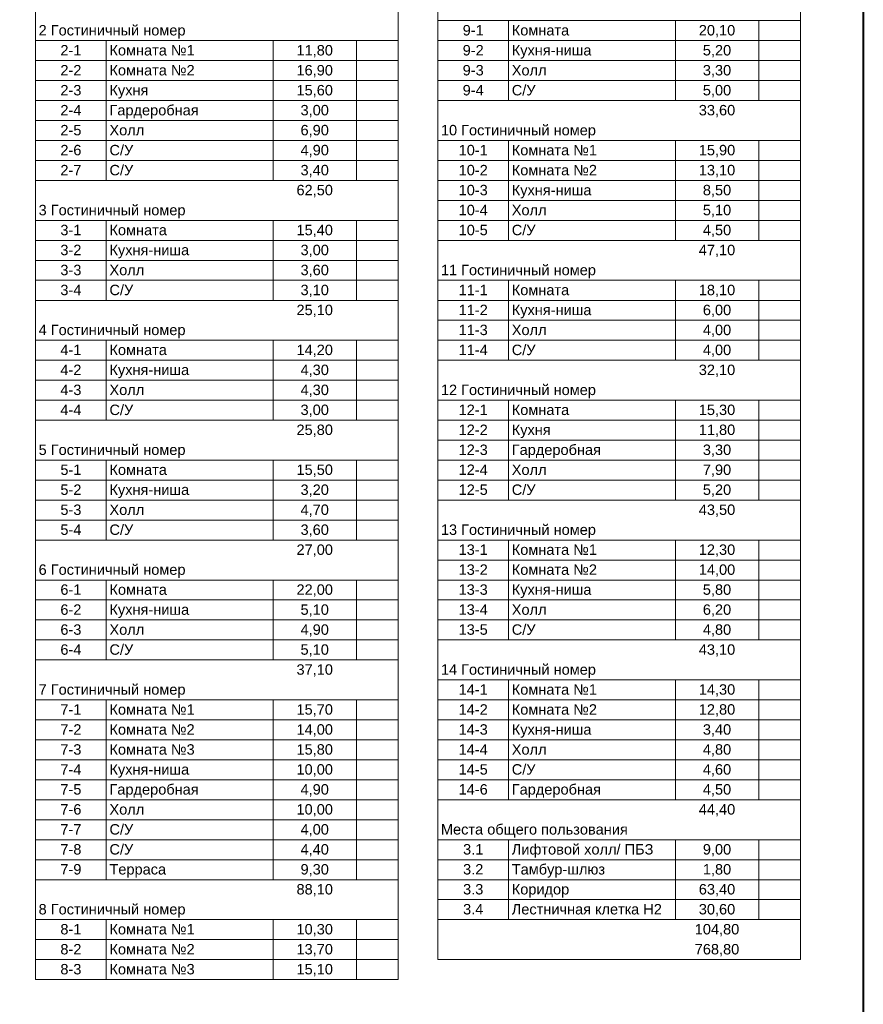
# Model space of a CAD drawing. Header units: millimetres. Extents: x -816133 to 919604, y 87941 to 147341.
# Tile 46 of 201: x -79976 to -59733, y 109074 to 132692. Entities that reach past the tile are written whole.
import ezdxf

# ---------------------------------------------------------------- set-up
doc = ezdxf.new("R2010")
doc.units = ezdxf.units.MM
doc.layers.add('A-010-M_LINE-T', color=7, linetype='Continuous', lineweight=18)
doc.layers.add('Z-000-P_SCHED', color=7, linetype='Continuous', lineweight=20)
doc.layers.add('формат', color=250, linetype='Continuous')
doc.styles.add('Arial', font='arial.ttf', dxfattribs={"width": 0.9, "height": 700})
doc.styles.add('Arial_5', font='arial.ttf', dxfattribs={"height": 2.5})

# ---------------------------------------------------------------- blocks, each defined once
blk = doc.blocks.new('*U1162')
at = {"lineweight": 40}
blk.add_lwpolyline([(-821, 5), (-5, 5), (-5, 589), (-821, 589)], close=True, dxfattribs=at)
at = {"style": 'Arial', "width": 0.9, "flags": 8}
blk.add_attdef('FORMAT', (-36.87, 1.26), '', height=2.8, dxfattribs=at)

msp = doc.modelspace()

# ---------------------------------------------------------------- linework, layer by layer
at = {"layer": 'A-010-M_LINE-T'}
for p, q in [((-79597, 138269), (-79597, 109668)), ((-70897, 138269), (-70897, 109668)), ((-69944, 138269), (-69944, 110148)), ((-61244, 138269), (-61244, 110148)), ((-68244, 132669), (-69944, 132669)), ((-64244, 132669), (-68244, 132669)), ((-68244, 132669), (-68244, 132190)), ((-62244, 132669), (-64244, 132669)), ((-64244, 132669), (-64244, 132190)), ((-61244, 132669), (-62244, 132669)), ((-62244, 132669), (-62244, 132190)), ((-77897, 132190), (-79597, 132190)), ((-73897, 132190), (-77897, 132190)), ((-77897, 132190), (-77897, 131711)), ((-71897, 132190), (-73897, 132190)), ((-73897, 132190), (-73897, 131711)), ((-70897, 132190), (-71897, 132190)), ((-71897, 132190), (-71897, 131711)), ((-68244, 132190), (-69944, 132190)), ((-64244, 132190), (-68244, 132190)), ((-68244, 132190), (-68244, 131711)), ((-62244, 132190), (-64244, 132190)), ((-64244, 132190), (-64244, 131711)), ((-61244, 132190), (-62244, 132190)), ((-62244, 132190), (-62244, 131711)), ((-77897, 131711), (-79597, 131711)), ((-73897, 131711), (-77897, 131711)), ((-77897, 131711), (-77897, 131231)), ((-71897, 131711), (-73897, 131711)), ((-73897, 131711), (-73897, 131231)), ((-70897, 131711), (-71897, 131711)), ((-71897, 131711), (-71897, 131231)), ((-68244, 131711), (-69944, 131711)), ((-64244, 131711), (-68244, 131711)), ((-68244, 131711), (-68244, 131231)), ((-62244, 131711), (-64244, 131711)), ((-64244, 131711), (-64244, 131231)), ((-61244, 131711), (-62244, 131711)), ((-62244, 131711), (-62244, 131231)), ((-77897, 131231), (-79597, 131231)), ((-73897, 131231), (-77897, 131231)), ((-77897, 131231), (-77897, 130752)), ((-71897, 131231), (-73897, 131231)), ((-73897, 131231), (-73897, 130752)), ((-70897, 131231), (-71897, 131231)), ((-71897, 131231), (-71897, 130752)), ((-68244, 131231), (-69944, 131231)), ((-64244, 131231), (-68244, 131231)), ((-68244, 131231), (-68244, 130752)), ((-62244, 131231), (-64244, 131231)), ((-64244, 131231), (-64244, 130752)), ((-61244, 131231), (-62244, 131231)), ((-62244, 131231), (-62244, 130752)), ((-77897, 130752), (-79597, 130752)), ((-73897, 130752), (-77897, 130752)), ((-77897, 130752), (-77897, 130273)), ((-71897, 130752), (-73897, 130752)), ((-73897, 130752), (-73897, 130273)), ((-70897, 130752), (-71897, 130752)), ((-71897, 130752), (-71897, 130273)), ((-68244, 130752), (-69944, 130752)), ((-64244, 130752), (-68244, 130752)), ((-62244, 130752), (-64244, 130752)), ((-61244, 130752), (-62244, 130752)), ((-77897, 130273), (-79597, 130273)), ((-73897, 130273), (-77897, 130273)), ((-77897, 130273), (-77897, 129794)), ((-71897, 130273), (-73897, 130273)), ((-73897, 130273), (-73897, 129794)), ((-70897, 130273), (-71897, 130273)), ((-71897, 130273), (-71897, 129794)), ((-77897, 129794), (-79597, 129794)), ((-73897, 129794), (-77897, 129794)), ((-77897, 129794), (-77897, 129315)), ((-71897, 129794), (-73897, 129794)), ((-73897, 129794), (-73897, 129315)), ((-70897, 129794), (-71897, 129794)), ((-71897, 129794), (-71897, 129315)), ((-68244, 129794), (-69944, 129794)), ((-64244, 129794), (-68244, 129794)), ((-68244, 129794), (-68244, 129315)), ((-62244, 129794), (-64244, 129794)), ((-64244, 129794), (-64244, 129315)), ((-61244, 129794), (-62244, 129794)), ((-62244, 129794), (-62244, 129315)), ((-77897, 129315), (-79597, 129315)), ((-73897, 129315), (-77897, 129315)), ((-77897, 129315), (-77897, 128836)), ((-71897, 129315), (-73897, 129315)), ((-73897, 129315), (-73897, 128836)), ((-70897, 129315), (-71897, 129315)), ((-71897, 129315), (-71897, 128836)), ((-68244, 129315), (-69944, 129315)), ((-64244, 129315), (-68244, 129315)), ((-68244, 129315), (-68244, 128836)), ((-62244, 129315), (-64244, 129315)), ((-64244, 129315), (-64244, 128836)), ((-61244, 129315), (-62244, 129315)), ((-62244, 129315), (-62244, 128836)), ((-77897, 128836), (-79597, 128836)), ((-73897, 128836), (-77897, 128836)), ((-71897, 128836), (-73897, 128836)), ((-70897, 128836), (-71897, 128836)), ((-68244, 128836), (-69944, 128836)), ((-64244, 128836), (-68244, 128836)), ((-68244, 128836), (-68244, 128356)), ((-62244, 128836), (-64244, 128836)), ((-64244, 128836), (-64244, 128356)), ((-61244, 128836), (-62244, 128836)), ((-62244, 128836), (-62244, 128356)), ((-68244, 128356), (-69944, 128356)), ((-64244, 128356), (-68244, 128356)), ((-68244, 128356), (-68244, 127877)), ((-62244, 128356), (-64244, 128356)), ((-64244, 128356), (-64244, 127877)), ((-61244, 128356), (-62244, 128356)), ((-62244, 128356), (-62244, 127877)), ((-77897, 127877), (-79597, 127877)), ((-73897, 127877), (-77897, 127877)), ((-77897, 127877), (-77897, 127398)), ((-71897, 127877), (-73897, 127877)), ((-73897, 127877), (-73897, 127398)), ((-70897, 127877), (-71897, 127877)), ((-71897, 127877), (-71897, 127398)), ((-68244, 127877), (-69944, 127877)), ((-64244, 127877), (-68244, 127877)), ((-68244, 127877), (-68244, 127398)), ((-62244, 127877), (-64244, 127877)), ((-64244, 127877), (-64244, 127398)), ((-61244, 127877), (-62244, 127877)), ((-62244, 127877), (-62244, 127398)), ((-77897, 127398), (-79597, 127398)), ((-73897, 127398), (-77897, 127398)), ((-77897, 127398), (-77897, 126919)), ((-71897, 127398), (-73897, 127398)), ((-73897, 127398), (-73897, 126919)), ((-70897, 127398), (-71897, 127398)), ((-71897, 127398), (-71897, 126919)), ((-68244, 127398), (-69944, 127398)), ((-64244, 127398), (-68244, 127398)), ((-62244, 127398), (-64244, 127398)), ((-61244, 127398), (-62244, 127398)), ((-77897, 126919), (-79597, 126919)), ((-73897, 126919), (-77897, 126919)), ((-77897, 126919), (-77897, 126440)), ((-71897, 126919), (-73897, 126919)), ((-73897, 126919), (-73897, 126440)), ((-70897, 126919), (-71897, 126919)), ((-71897, 126919), (-71897, 126440)), ((-77897, 126440), (-79597, 126440)), ((-73897, 126440), (-77897, 126440)), ((-77897, 126440), (-77897, 125960)), ((-71897, 126440), (-73897, 126440)), ((-73897, 126440), (-73897, 125960)), ((-70897, 126440), (-71897, 126440)), ((-71897, 126440), (-71897, 125960)), ((-68244, 126440), (-69944, 126440)), ((-64244, 126440), (-68244, 126440)), ((-68244, 126440), (-68244, 125960)), ((-62244, 126440), (-64244, 126440)), ((-64244, 126440), (-64244, 125960)), ((-61244, 126440), (-62244, 126440)), ((-62244, 126440), (-62244, 125960)), ((-77897, 125960), (-79597, 125960)), ((-73897, 125960), (-77897, 125960)), ((-71897, 125960), (-73897, 125960)), ((-70897, 125960), (-71897, 125960)), ((-68244, 125960), (-69944, 125960)), ((-64244, 125960), (-68244, 125960)), ((-68244, 125960), (-68244, 125481)), ((-62244, 125960), (-64244, 125960)), ((-64244, 125960), (-64244, 125481)), ((-61244, 125960), (-62244, 125960)), ((-62244, 125960), (-62244, 125481)), ((-68244, 125481), (-69944, 125481)), ((-64244, 125481), (-68244, 125481)), ((-68244, 125481), (-68244, 125002)), ((-62244, 125481), (-64244, 125481)), ((-64244, 125481), (-64244, 125002)), ((-61244, 125481), (-62244, 125481)), ((-62244, 125481), (-62244, 125002)), ((-77897, 125002), (-79597, 125002)), ((-73897, 125002), (-77897, 125002)), ((-77897, 125002), (-77897, 124523)), ((-71897, 125002), (-73897, 125002)), ((-73897, 125002), (-73897, 124523)), ((-70897, 125002), (-71897, 125002)), ((-71897, 125002), (-71897, 124523)), ((-68244, 125002), (-69944, 125002)), ((-64244, 125002), (-68244, 125002)), ((-68244, 125002), (-68244, 124523)), ((-62244, 125002), (-64244, 125002)), ((-64244, 125002), (-64244, 124523)), ((-61244, 125002), (-62244, 125002)), ((-62244, 125002), (-62244, 124523)), ((-77897, 124523), (-79597, 124523)), ((-73897, 124523), (-77897, 124523)), ((-77897, 124523), (-77897, 124044)), ((-71897, 124523), (-73897, 124523)), ((-73897, 124523), (-73897, 124044)), ((-70897, 124523), (-71897, 124523)), ((-71897, 124523), (-71897, 124044)), ((-68244, 124523), (-69944, 124523)), ((-64244, 124523), (-68244, 124523)), ((-62244, 124523), (-64244, 124523)), ((-61244, 124523), (-62244, 124523)), ((-77897, 124044), (-79597, 124044)), ((-73897, 124044), (-77897, 124044)), ((-77897, 124044), (-77897, 123565)), ((-71897, 124044), (-73897, 124044)), ((-73897, 124044), (-73897, 123565)), ((-70897, 124044), (-71897, 124044)), ((-71897, 124044), (-71897, 123565)), ((-77897, 123565), (-79597, 123565)), ((-73897, 123565), (-77897, 123565)), ((-77897, 123565), (-77897, 123085)), ((-71897, 123565), (-73897, 123565)), ((-73897, 123565), (-73897, 123085)), ((-70897, 123565), (-71897, 123565)), ((-71897, 123565), (-71897, 123085)), ((-68244, 123565), (-69944, 123565)), ((-64244, 123565), (-68244, 123565)), ((-68244, 123565), (-68244, 123085)), ((-62244, 123565), (-64244, 123565)), ((-64244, 123565), (-64244, 123085)), ((-61244, 123565), (-62244, 123565)), ((-62244, 123565), (-62244, 123085)), ((-77897, 123085), (-79597, 123085)), ((-73897, 123085), (-77897, 123085)), ((-71897, 123085), (-73897, 123085)), ((-70897, 123085), (-71897, 123085)), ((-68244, 123085), (-69944, 123085)), ((-64244, 123085), (-68244, 123085)), ((-68244, 123085), (-68244, 122606)), ((-62244, 123085), (-64244, 123085)), ((-64244, 123085), (-64244, 122606)), ((-61244, 123085), (-62244, 123085)), ((-62244, 123085), (-62244, 122606)), ((-68244, 122606), (-69944, 122606)), ((-64244, 122606), (-68244, 122606)), ((-68244, 122606), (-68244, 122127)), ((-62244, 122606), (-64244, 122606)), ((-64244, 122606), (-64244, 122127)), ((-61244, 122606), (-62244, 122606)), ((-62244, 122606), (-62244, 122127)), ((-77897, 122127), (-79597, 122127)), ((-73897, 122127), (-77897, 122127)), ((-77897, 122127), (-77897, 121648)), ((-71897, 122127), (-73897, 122127)), ((-73897, 122127), (-73897, 121648)), ((-70897, 122127), (-71897, 122127)), ((-71897, 122127), (-71897, 121648)), ((-68244, 122127), (-69944, 122127)), ((-64244, 122127), (-68244, 122127)), ((-68244, 122127), (-68244, 121648)), ((-62244, 122127), (-64244, 122127)), ((-64244, 122127), (-64244, 121648)), ((-61244, 122127), (-62244, 122127)), ((-62244, 122127), (-62244, 121648)), ((-77897, 121648), (-79597, 121648)), ((-73897, 121648), (-77897, 121648)), ((-77897, 121648), (-77897, 121169)), ((-71897, 121648), (-73897, 121648)), ((-73897, 121648), (-73897, 121169)), ((-70897, 121648), (-71897, 121648)), ((-71897, 121648), (-71897, 121169)), ((-68244, 121648), (-69944, 121648)), ((-64244, 121648), (-68244, 121648)), ((-68244, 121648), (-68244, 121169)), ((-62244, 121648), (-64244, 121648)), ((-64244, 121648), (-64244, 121169)), ((-61244, 121648), (-62244, 121648)), ((-62244, 121648), (-62244, 121169)), ((-77897, 121169), (-79597, 121169)), ((-73897, 121169), (-77897, 121169)), ((-77897, 121169), (-77897, 120689)), ((-71897, 121169), (-73897, 121169)), ((-73897, 121169), (-73897, 120689)), ((-70897, 121169), (-71897, 121169)), ((-71897, 121169), (-71897, 120689)), ((-68244, 121169), (-69944, 121169)), ((-64244, 121169), (-68244, 121169)), ((-62244, 121169), (-64244, 121169)), ((-61244, 121169), (-62244, 121169)), ((-77897, 120689), (-79597, 120689)), ((-73897, 120689), (-77897, 120689)), ((-77897, 120689), (-77897, 120210)), ((-71897, 120689), (-73897, 120689)), ((-73897, 120689), (-73897, 120210)), ((-70897, 120689), (-71897, 120689)), ((-71897, 120689), (-71897, 120210)), ((-77897, 120210), (-79597, 120210)), ((-73897, 120210), (-77897, 120210)), ((-71897, 120210), (-73897, 120210)), ((-70897, 120210), (-71897, 120210)), ((-68244, 120210), (-69944, 120210)), ((-64244, 120210), (-68244, 120210)), ((-68244, 120210), (-68244, 119731)), ((-62244, 120210), (-64244, 120210)), ((-64244, 120210), (-64244, 119731)), ((-61244, 120210), (-62244, 120210)), ((-62244, 120210), (-62244, 119731)), ((-68244, 119731), (-69944, 119731)), ((-64244, 119731), (-68244, 119731)), ((-68244, 119731), (-68244, 119252)), ((-62244, 119731), (-64244, 119731)), ((-64244, 119731), (-64244, 119252)), ((-61244, 119731), (-62244, 119731)), ((-62244, 119731), (-62244, 119252)), ((-77897, 119252), (-79597, 119252)), ((-73897, 119252), (-77897, 119252)), ((-77897, 119252), (-77897, 118773)), ((-71897, 119252), (-73897, 119252)), ((-73897, 119252), (-73897, 118773)), ((-70897, 119252), (-71897, 119252)), ((-71897, 119252), (-71897, 118773)), ((-68244, 119252), (-69944, 119252)), ((-64244, 119252), (-68244, 119252)), ((-68244, 119252), (-68244, 118773)), ((-62244, 119252), (-64244, 119252)), ((-64244, 119252), (-64244, 118773)), ((-61244, 119252), (-62244, 119252)), ((-62244, 119252), (-62244, 118773)), ((-77897, 118773), (-79597, 118773)), ((-73897, 118773), (-77897, 118773)), ((-77897, 118773), (-77897, 118294)), ((-71897, 118773), (-73897, 118773)), ((-73897, 118773), (-73897, 118294)), ((-70897, 118773), (-71897, 118773)), ((-71897, 118773), (-71897, 118294)), ((-68244, 118773), (-69944, 118773)), ((-64244, 118773), (-68244, 118773)), ((-68244, 118773), (-68244, 118294)), ((-62244, 118773), (-64244, 118773)), ((-64244, 118773), (-64244, 118294)), ((-61244, 118773), (-62244, 118773)), ((-62244, 118773), (-62244, 118294)), ((-77897, 118294), (-79597, 118294)), ((-73897, 118294), (-77897, 118294)), ((-77897, 118294), (-77897, 117814)), ((-71897, 118294), (-73897, 118294)), ((-73897, 118294), (-73897, 117814)), ((-70897, 118294), (-71897, 118294)), ((-71897, 118294), (-71897, 117814)), ((-68244, 118294), (-69944, 118294)), ((-64244, 118294), (-68244, 118294)), ((-68244, 118294), (-68244, 117814)), ((-62244, 118294), (-64244, 118294)), ((-64244, 118294), (-64244, 117814)), ((-61244, 118294), (-62244, 118294)), ((-62244, 118294), (-62244, 117814)), ((-77897, 117814), (-79597, 117814)), ((-73897, 117814), (-77897, 117814)), ((-77897, 117814), (-77897, 117335)), ((-71897, 117814), (-73897, 117814)), ((-73897, 117814), (-73897, 117335)), ((-70897, 117814), (-71897, 117814)), ((-71897, 117814), (-71897, 117335)), ((-68244, 117814), (-69944, 117814)), ((-64244, 117814), (-68244, 117814)), ((-62244, 117814), (-64244, 117814)), ((-61244, 117814), (-62244, 117814)), ((-77897, 117335), (-79597, 117335)), ((-73897, 117335), (-77897, 117335)), ((-71897, 117335), (-73897, 117335)), ((-70897, 117335), (-71897, 117335)), ((-68244, 116856), (-69944, 116856)), ((-64244, 116856), (-68244, 116856)), ((-68244, 116856), (-68244, 116377)), ((-62244, 116856), (-64244, 116856)), ((-64244, 116856), (-64244, 116377)), ((-61244, 116856), (-62244, 116856)), ((-62244, 116856), (-62244, 116377)), ((-77897, 116377), (-79597, 116377)), ((-73897, 116377), (-77897, 116377)), ((-77897, 116377), (-77897, 115898)), ((-71897, 116377), (-73897, 116377)), ((-73897, 116377), (-73897, 115898)), ((-70897, 116377), (-71897, 116377)), ((-71897, 116377), (-71897, 115898)), ((-68244, 116377), (-69944, 116377)), ((-64244, 116377), (-68244, 116377)), ((-68244, 116377), (-68244, 115898)), ((-62244, 116377), (-64244, 116377)), ((-64244, 116377), (-64244, 115898)), ((-61244, 116377), (-62244, 116377)), ((-62244, 116377), (-62244, 115898)), ((-77897, 115898), (-79597, 115898)), ((-73897, 115898), (-77897, 115898)), ((-77897, 115898), (-77897, 115419)), ((-71897, 115898), (-73897, 115898)), ((-73897, 115898), (-73897, 115419)), ((-70897, 115898), (-71897, 115898)), ((-71897, 115898), (-71897, 115419)), ((-68244, 115898), (-69944, 115898)), ((-64244, 115898), (-68244, 115898)), ((-68244, 115898), (-68244, 115419)), ((-62244, 115898), (-64244, 115898)), ((-64244, 115898), (-64244, 115419)), ((-61244, 115898), (-62244, 115898)), ((-62244, 115898), (-62244, 115419)), ((-77897, 115419), (-79597, 115419)), ((-73897, 115419), (-77897, 115419)), ((-77897, 115419), (-77897, 114939)), ((-71897, 115419), (-73897, 115419)), ((-73897, 115419), (-73897, 114939)), ((-70897, 115419), (-71897, 115419)), ((-71897, 115419), (-71897, 114939)), ((-68244, 115419), (-69944, 115419)), ((-64244, 115419), (-68244, 115419)), ((-68244, 115419), (-68244, 114939)), ((-62244, 115419), (-64244, 115419)), ((-64244, 115419), (-64244, 114939)), ((-61244, 115419), (-62244, 115419)), ((-62244, 115419), (-62244, 114939)), ((-77897, 114939), (-79597, 114939)), ((-73897, 114939), (-77897, 114939)), ((-77897, 114939), (-77897, 114460)), ((-71897, 114939), (-73897, 114939)), ((-73897, 114939), (-73897, 114460)), ((-70897, 114939), (-71897, 114939)), ((-71897, 114939), (-71897, 114460)), ((-68244, 114939), (-69944, 114939)), ((-64244, 114939), (-68244, 114939)), ((-68244, 114939), (-68244, 114460)), ((-62244, 114939), (-64244, 114939)), ((-64244, 114939), (-64244, 114460)), ((-61244, 114939), (-62244, 114939)), ((-62244, 114939), (-62244, 114460)), ((-77897, 114460), (-79597, 114460)), ((-73897, 114460), (-77897, 114460)), ((-77897, 114460), (-77897, 113981)), ((-71897, 114460), (-73897, 114460)), ((-73897, 114460), (-73897, 113981)), ((-70897, 114460), (-71897, 114460)), ((-71897, 114460), (-71897, 113981)), ((-68244, 114460), (-69944, 114460)), ((-64244, 114460), (-68244, 114460)), ((-68244, 114460), (-68244, 113981)), ((-62244, 114460), (-64244, 114460)), ((-64244, 114460), (-64244, 113981)), ((-61244, 114460), (-62244, 114460)), ((-62244, 114460), (-62244, 113981)), ((-77897, 113981), (-79597, 113981)), ((-73897, 113981), (-77897, 113981)), ((-77897, 113981), (-77897, 113502)), ((-71897, 113981), (-73897, 113981)), ((-73897, 113981), (-73897, 113502)), ((-70897, 113981), (-71897, 113981)), ((-71897, 113981), (-71897, 113502)), ((-68244, 113981), (-69944, 113981)), ((-64244, 113981), (-68244, 113981)), ((-62244, 113981), (-64244, 113981)), ((-61244, 113981), (-62244, 113981)), ((-77897, 113502), (-79597, 113502)), ((-73897, 113502), (-77897, 113502)), ((-77897, 113502), (-77897, 113023)), ((-71897, 113502), (-73897, 113502)), ((-73897, 113502), (-73897, 113023)), ((-70897, 113502), (-71897, 113502)), ((-71897, 113502), (-71897, 113023)), ((-77897, 113023), (-79597, 113023)), ((-73897, 113023), (-77897, 113023)), ((-77897, 113023), (-77897, 112543)), ((-71897, 113023), (-73897, 113023)), ((-73897, 113023), (-73897, 112543)), ((-70897, 113023), (-71897, 113023)), ((-71897, 113023), (-71897, 112543)), ((-68244, 113023), (-69944, 113023)), ((-64244, 113023), (-68244, 113023)), ((-68244, 113023), (-68244, 112543)), ((-62244, 113023), (-64244, 113023)), ((-64244, 113023), (-64244, 112543)), ((-61244, 113023), (-62244, 113023)), ((-62244, 113023), (-62244, 112543)), ((-77897, 112543), (-79597, 112543)), ((-73897, 112543), (-77897, 112543)), ((-77897, 112543), (-77897, 112064)), ((-71897, 112543), (-73897, 112543)), ((-73897, 112543), (-73897, 112064)), ((-70897, 112543), (-71897, 112543)), ((-71897, 112543), (-71897, 112064)), ((-68244, 112543), (-69944, 112543)), ((-64244, 112543), (-68244, 112543)), ((-68244, 112543), (-68244, 112064)), ((-62244, 112543), (-64244, 112543)), ((-64244, 112543), (-64244, 112064)), ((-61244, 112543), (-62244, 112543)), ((-62244, 112543), (-62244, 112064)), ((-77897, 112064), (-79597, 112064)), ((-73897, 112064), (-77897, 112064)), ((-71897, 112064), (-73897, 112064)), ((-70897, 112064), (-71897, 112064)), ((-68244, 112064), (-69944, 112064)), ((-64244, 112064), (-68244, 112064)), ((-68244, 112064), (-68244, 111585)), ((-62244, 112064), (-64244, 112064)), ((-64244, 112064), (-64244, 111585)), ((-61244, 112064), (-62244, 112064)), ((-62244, 112064), (-62244, 111585)), ((-68244, 111585), (-69944, 111585)), ((-64244, 111585), (-68244, 111585)), ((-68244, 111585), (-68244, 111106)), ((-62244, 111585), (-64244, 111585)), ((-64244, 111585), (-64244, 111106)), ((-61244, 111585), (-62244, 111585)), ((-62244, 111585), (-62244, 111106)), ((-77897, 111106), (-79597, 111106)), ((-73897, 111106), (-77897, 111106)), ((-77897, 111106), (-77897, 110627)), ((-71897, 111106), (-73897, 111106)), ((-73897, 111106), (-73897, 110627)), ((-70897, 111106), (-71897, 111106)), ((-71897, 111106), (-71897, 110627)), ((-68244, 111106), (-69944, 111106)), ((-64244, 111106), (-68244, 111106)), ((-62244, 111106), (-64244, 111106)), ((-61244, 111106), (-62244, 111106)), ((-77897, 110627), (-79597, 110627)), ((-73897, 110627), (-77897, 110627)), ((-77897, 110627), (-77897, 110148)), ((-71897, 110627), (-73897, 110627)), ((-73897, 110627), (-73897, 110148)), ((-70897, 110627), (-71897, 110627)), ((-71897, 110627), (-71897, 110148)), ((-77897, 110148), (-79597, 110148)), ((-73897, 110148), (-77897, 110148)), ((-77897, 110148), (-77897, 109668)), ((-71897, 110148), (-73897, 110148)), ((-73897, 110148), (-73897, 109668)), ((-70897, 110148), (-71897, 110148)), ((-71897, 110148), (-71897, 109668)), ((-61244, 110148), (-69944, 110148)), ((-70897, 109668), (-79597, 109668))]:
    msp.add_line(p, q, dxfattribs=at)

# ---------------------------------------------------------------- block references
at = {"layer": 'формат', "xscale": 100, "yscale": 100, "zscale": 100}
msp.add_blockref('*U1162', (-59233, 87941), dxfattribs=at)

# ---------------------------------------------------------------- texts
at = {"layer": 'Z-000-P_SCHED', "char_height": 250, "line_spacing_factor": 0.941778, "style": 'Arial_5'}
for s, insert, width, attachment_point in [('2 Гостиничный номер', (-79522, 132564), 4211.6, 1), ('9-1', (-69094, 132564), 602.97, 2), ('Комната', (-68169, 132564), 1646.69, 1), ('20,10', (-63244, 132564), 1046.78, 2), ('2-1', (-78747, 132084), 602.97, 2), ('Комната №1', (-77822, 132084), 2442.48, 1), ('11,80', (-72897, 132084), 1046.78, 2), ('9-2', (-69094, 132084), 602.97, 2), ('Кухня-ниша', (-68169, 132084), 2271.08, 1), ('5,20', (-63244, 132084), 814.16, 2), ('2-2', (-78747, 131605), 602.97, 2), ('Комната №2', (-77822, 131605), 2442.48, 1), ('16,90', (-72897, 131605), 1046.78, 2), ('9-3', (-69094, 131605), 602.97, 2), ('Холл', (-68169, 131605), 994.74, 1), ('3,30', (-63244, 131605), 814.16, 2), ('2-3', (-78747, 131126), 602.97, 2), ('Кухня', (-77822, 131126), 1104.93, 1), ('15,60', (-72897, 131126), 1046.78, 2), ('9-4', (-69094, 131126), 602.97, 2), ('С/У', (-68169, 131126), 679.49, 1), ('5,00', (-63244, 131126), 814.16, 2), ('2-4', (-78747, 130647), 602.97, 2), ('Гардеробная', (-77822, 130647), 2558.79, 1), ('3,00', (-72897, 130647), 814.16, 2), ('33,60', (-63244, 130647), 1046.78, 2), ('2-5', (-78747, 130168), 602.97, 2), ('Холл', (-77822, 130168), 994.74, 1), ('6,90', (-72897, 130168), 814.16, 2), ('10 Гостиничный номер', (-69869, 130168), 4444.21, 1), ('2-6', (-78747, 129689), 602.97, 2), ('С/У', (-77822, 129689), 679.49, 1), ('4,90', (-72897, 129689), 814.16, 2), ('10-1', (-69094, 129689), 835.59, 2), ('Комната №1', (-68169, 129689), 2442.48, 1), ('15,90', (-63244, 129689), 1046.78, 2), ('2-7', (-78747, 129209), 602.97, 2), ('С/У', (-77822, 129209), 679.49, 1), ('3,40', (-72897, 129209), 814.16, 2), ('10-2', (-69094, 129209), 835.59, 2), ('Комната №2', (-68169, 129209), 2442.48, 1), ('13,10', (-63244, 129209), 1046.78, 2), ('62,50', (-72897, 128730), 1046.78, 2), ('10-3', (-69094, 128730), 835.59, 2), ('Кухня-ниша', (-68169, 128730), 2271.08, 1), ('8,50', (-63244, 128730), 814.16, 2), ('3 Гостиничный номер', (-79522, 128251), 4211.6, 1), ('10-4', (-69094, 128251), 835.59, 2), ('Холл', (-68169, 128251), 994.74, 1), ('5,10', (-63244, 128251), 814.16, 2), ('3-1', (-78747, 127772), 602.97, 2), ('Комната', (-77822, 127772), 1646.69, 1), ('15,40', (-72897, 127772), 1046.78, 2), ('10-5', (-69094, 127772), 835.59, 2), ('С/У', (-68169, 127772), 679.49, 1), ('4,50', (-63244, 127772), 814.16, 2), ('3-2', (-78747, 127293), 602.97, 2), ('Кухня-ниша', (-77822, 127293), 2271.08, 1), ('3,00', (-72897, 127293), 814.16, 2), ('47,10', (-63244, 127293), 1046.78, 2), ('11 Гостиничный номер', (-69869, 126813), 4444.21, 1), ('3-3', (-78747, 126813), 602.97, 2), ('Холл', (-77822, 126813), 994.74, 1), ('3,60', (-72897, 126813), 814.16, 2), ('С/У', (-77822, 126334), 679.49, 1), ('3-4', (-78747, 126334), 602.97, 2), ('3,10', (-72897, 126334), 814.16, 2), ('11-1', (-69094, 126334), 835.59, 2), ('Комната', (-68169, 126334), 1646.69, 1), ('18,10', (-63244, 126334), 1046.78, 2), ('25,10', (-72897, 125855), 1046.78, 2), ('11-2', (-69094, 125855), 835.59, 2), ('Кухня-ниша', (-68169, 125855), 2271.08, 1), ('6,00', (-63244, 125855), 814.16, 2), ('4 Гостиничный номер', (-79522, 125376), 4211.6, 1), ('11-3', (-69094, 125376), 835.59, 2), ('Холл', (-68169, 125376), 994.74, 1), ('4,00', (-63244, 125376), 814.16, 2), ('4-1', (-78747, 124897), 602.97, 2), ('Комната', (-77822, 124897), 1646.69, 1), ('14,20', (-72897, 124897), 1046.78, 2), ('11-4', (-69094, 124897), 835.59, 2), ('С/У', (-68169, 124897), 679.49, 1), ('4,00', (-63244, 124897), 814.16, 2), ('4-2', (-78747, 124418), 602.97, 2), ('Кухня-ниша', (-77822, 124418), 2271.08, 1), ('4,30', (-72897, 124418), 814.16, 2), ('32,10', (-63244, 124418), 1046.78, 2), ('4-3', (-78747, 123938), 602.97, 2), ('Холл', (-77822, 123938), 994.74, 1), ('4,30', (-72897, 123938), 814.16, 2), ('12 Гостиничный номер', (-69869, 123938), 4444.21, 1), ('4-4', (-78747, 123459), 602.97, 2), ('С/У', (-77822, 123459), 679.49, 1), ('3,00', (-72897, 123459), 814.16, 2), ('12-1', (-69094, 123459), 835.59, 2), ('Комната', (-68169, 123459), 1646.69, 1), ('15,30', (-63244, 123459), 1046.78, 2), ('25,80', (-72897, 122980), 1046.78, 2), ('12-2', (-69094, 122980), 835.59, 2), ('Кухня', (-68169, 122980), 1104.93, 1), ('11,80', (-63244, 122980), 1046.78, 2), ('5 Гостиничный номер', (-79522, 122501), 4211.6, 1), ('12-3', (-69094, 122501), 835.59, 2), ('Гардеробная', (-68169, 122501), 2558.79, 1), ('3,30', (-63244, 122501), 814.16, 2), ('5-1', (-78747, 122022), 602.97, 2), ('Комната', (-77822, 122022), 1646.69, 1), ('15,50', (-72897, 122022), 1046.78, 2), ('12-4', (-69094, 122022), 835.59, 2), ('Холл', (-68169, 122022), 994.74, 1), ('7,90', (-63244, 122022), 814.16, 2), ('5-2', (-78747, 121543), 602.97, 2), ('Кухня-ниша', (-77822, 121543), 2271.08, 1), ('3,20', (-72897, 121543), 814.16, 2), ('12-5', (-69094, 121543), 835.59, 2), ('С/У', (-68169, 121543), 679.49, 1), ('5,20', (-63244, 121543), 814.16, 2), ('5-3', (-78747, 121063), 602.97, 2), ('Холл', (-77822, 121063), 994.74, 1), ('4,70', (-72897, 121063), 814.16, 2), ('43,50', (-63244, 121063), 1046.78, 2), ('5-4', (-78747, 120584), 602.97, 2), ('С/У', (-77822, 120584), 679.49, 1), ('3,60', (-72897, 120584), 814.16, 2), ('13 Гостиничный номер', (-69869, 120584), 4444.21, 1), ('27,00', (-72897, 120105), 1046.78, 2), ('13-1', (-69094, 120105), 835.59, 2), ('Комната №1', (-68169, 120105), 2442.48, 1), ('12,30', (-63244, 120105), 1046.78, 2), ('6 Гостиничный номер', (-79522, 119626), 4211.6, 1), ('13-2', (-69094, 119626), 835.59, 2), ('Комната №2', (-68169, 119626), 2442.48, 1), ('14,00', (-63244, 119626), 1046.78, 2), ('6-1', (-78747, 119147), 602.97, 2), ('Комната', (-77822, 119147), 1646.69, 1), ('22,00', (-72897, 119147), 1046.78, 2), ('13-3', (-69094, 119147), 835.59, 2), ('Кухня-ниша', (-68169, 119147), 2271.08, 1), ('5,80', (-63244, 119147), 814.16, 2), ('6-2', (-78747, 118667), 602.97, 2), ('Кухня-ниша', (-77822, 118667), 2271.08, 1), ('5,10', (-72897, 118667), 814.16, 2), ('13-4', (-69094, 118667), 835.59, 2), ('Холл', (-68169, 118667), 994.74, 1), ('6,20', (-63244, 118667), 814.16, 2), ('6-3', (-78747, 118188), 602.97, 2), ('Холл', (-77822, 118188), 994.74, 1), ('4,90', (-72897, 118188), 814.16, 2), ('13-5', (-69094, 118188), 835.59, 2), ('С/У', (-68169, 118188), 679.49, 1), ('4,80', (-63244, 118188), 814.16, 2), ('6-4', (-78747, 117709), 602.97, 2), ('С/У', (-77822, 117709), 679.49, 1), ('5,10', (-72897, 117709), 814.16, 2), ('43,10', (-63244, 117709), 1046.78, 2), ('37,10', (-72897, 117230), 1046.78, 2), ('14 Гостиничный номер', (-69869, 117230), 4444.21, 1), ('7 Гостиничный номер', (-79522, 116751), 4211.6, 1), ('14-1', (-69094, 116751), 835.59, 2), ('Комната №1', (-68169, 116751), 2442.48, 1), ('14,30', (-63244, 116751), 1046.78, 2), ('7-1', (-78747, 116272), 602.97, 2), ('Комната №1', (-77822, 116272), 2442.48, 1), ('15,70', (-72897, 116272), 1046.78, 2), ('14-2', (-69094, 116272), 835.59, 2), ('Комната №2', (-68169, 116272), 2442.48, 1), ('12,80', (-63244, 116272), 1046.78, 2), ('7-2', (-78747, 115792), 602.97, 2), ('Комната №2', (-77822, 115792), 2442.48, 1), ('14,00', (-72897, 115792), 1046.78, 2), ('14-3', (-69094, 115792), 835.59, 2), ('Кухня-ниша', (-68169, 115792), 2271.08, 1), ('3,40', (-63244, 115792), 814.16, 2), ('7-3', (-78747, 115313), 602.97, 2), ('Комната №3', (-77822, 115313), 2442.48, 1), ('15,80', (-72897, 115313), 1046.78, 2), ('14-4', (-69094, 115313), 835.59, 2), ('Холл', (-68169, 115313), 994.74, 1), ('4,80', (-63244, 115313), 814.16, 2), ('7-4', (-78747, 114834), 602.97, 2), ('Кухня-ниша', (-77822, 114834), 2271.08, 1), ('10,00', (-72897, 114834), 1046.78, 2), ('14-5', (-69094, 114834), 835.59, 2), ('С/У', (-68169, 114834), 679.49, 1), ('4,60', (-63244, 114834), 814.16, 2), ('7-5', (-78747, 114355), 602.97, 2), ('Гардеробная', (-77822, 114355), 2558.79, 1), ('4,90', (-72897, 114355), 814.16, 2), ('14-6', (-69094, 114355), 835.59, 2), ('Гардеробная', (-68169, 114355), 2558.79, 1), ('4,50', (-63244, 114355), 814.16, 2), ('7-6', (-78747, 113876), 602.97, 2), ('Холл', (-77822, 113876), 994.74, 1), ('10,00', (-72897, 113876), 1046.78, 2), ('44,40', (-63244, 113876), 1046.78, 2), ('7-7', (-78747, 113396), 602.97, 2), ('С/У', (-77822, 113396), 679.49, 1), ('4,00', (-72897, 113396), 814.16, 2), ('Места общего пользования', (-69869, 113396), 5356.32, 1), ('7-8', (-78747, 112917), 602.97, 2), ('С/У', (-77822, 112917), 679.49, 1), ('4,40', (-72897, 112917), 814.16, 2), ('3.1', (-69094, 112917), 581.54, 2), ('Лифтовой холл/ ПБЗ', (-68169, 112917), 4052.44, 1), ('9,00', (-63244, 112917), 814.16, 2), ('7-9', (-78747, 112438), 602.97, 2), ('Терраса', (-77822, 112438), 1625.26, 1), ('9,30', (-72897, 112438), 814.16, 2), ('3.2', (-69094, 112438), 581.54, 2), ('Тамбур-шлюз', (-68169, 112438), 2659.79, 1), ('1,80', (-63244, 112438), 814.16, 2), ('88,10', (-72897, 111959), 1046.78, 2), ('3.3', (-69094, 111959), 581.54, 2), ('Коридор', (-68169, 111959), 1646.69, 1), ('63,40', (-63244, 111959), 1046.78, 2), ('8 Гостиничный номер', (-79522, 111480), 4211.6, 1), ('3.4', (-69094, 111480), 581.54, 2), ('Лестничная клетка Н2', (-68169, 111480), 4300.36, 1), ('30,60', (-63244, 111480), 1046.78, 2), ('8-1', (-78747, 111001), 602.97, 2), ('Комната №1', (-77822, 111001), 2442.48, 1), ('10,30', (-72897, 111001), 1046.78, 2), ('104,80', (-63244, 111001), 1279.39, 2), ('8-2', (-78747, 110521), 602.97, 2), ('Комната №2', (-77822, 110521), 2442.48, 1), ('13,70', (-72897, 110521), 1046.78, 2), ('768,80', (-63244, 110521), 1279.39, 2), ('8-3', (-78747, 110042), 602.97, 2), ('Комната №3', (-77822, 110042), 2442.48, 1), ('15,10', (-72897, 110042), 1046.78, 2)]:
    msp.add_mtext(s, dxfattribs=dict(at, insert=insert, width=width, attachment_point=attachment_point))

doc.saveas('drawing.dxf')
